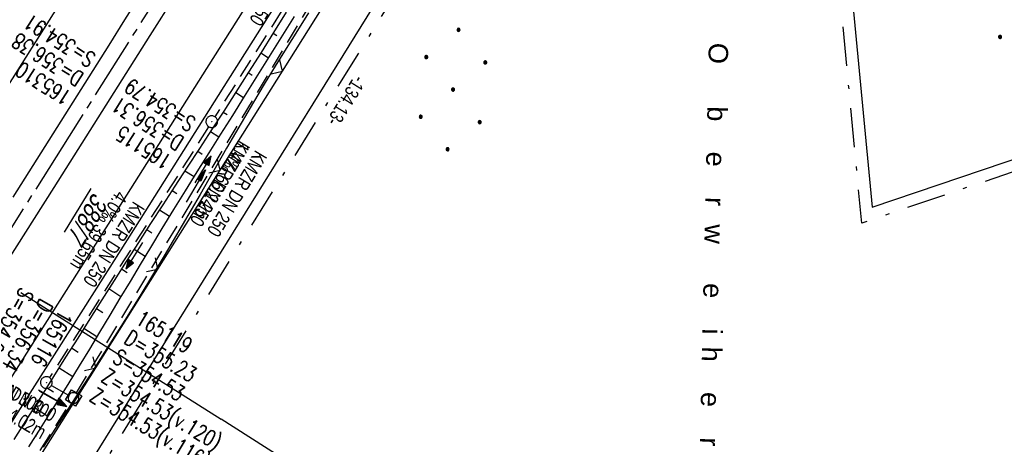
# Model space of a CAD drawing. Extents: x 509601 to 510326, y 459976 to 460916.
# Tile 21 of 39: x 509849 to 509976, y 460234 to 460288. Entities that reach past the tile are written whole.
import ezdxf

# ---------------------------------------------------------------- set-up
doc = ezdxf.new("R2010")
doc.units = 0
doc.header["$LTSCALE"] = 10
doc.header["$MEASUREMENT"] = 0
for name, pattern in [('ACHSE', [5.5, 4, -0.5, 0.5, -0.5]), ('AUSGEZOGEN', [0]), ('LT00', [0]), ('LT08', [0.42, 0.2, -0.1, 0.02, -0.1]), ('STRICHLINIE2', [0.375, 0.25, -0.125])]:
    doc.linetypes.add(name, pattern=pattern)
doc.layers.get('0').update_dxf_attribs({"linetype": 'LT00'})
for name, color, linetype in [('--EK_FBR', 1, 'LT00'), ('--EK_Halt-Pfeil', 4, 'LT00'), ('--EK_Haltung', 7, 'STRICHLINIE2'), ('--EK_Haltung-Text', 140, 'LT00'), ('--EK_Schacht-Text', 5, 'LT00'), ('--EL_DFK_AB_L', 21, 'LT00'), ('--EL_Halt-Pfeil', 4, 'LT00'), ('--EL_Haltung', 182, 'STRICHLINIE2'), ('--EL_Haltung-Text', 182, 'LT00'), ('-AX-093', 35, 'ACHSE'), ('-GRA-20O', 250, 'LT00'), ('ABSTAND', 8, 'LT00'), ('DFK_AB_FLNR', 7, 'Continuous'), ('DFK_AB_L', 21, 'LT00'), ('DFK_BES-WEGE', 255, 'LT00'), ('DFK_KATASTER', 250, 'LT00'), ('DFK_NUTZUNG', 250, 'LT00'), ('GEMEINDEGRENZE', 3, 'LT08'), ('PFEIL', 140, 'AUSGEZOGEN'), ('V109_AFBR_BAB', 250, 'LT00'), ('V109_BOESCH', 250, 'LT00'), ('V109_BOSCHUNG', 250, 'LT00'), ('V109_GRABEN', 250, 'LT00'), ('V109_KA_MULD', 182, 'LT00'), ('V109_KA_PRUF', 182, 'LT00'), ('V109_LD_MARK', 250, 'LT00'), ('V109_ZAUN', 40, 'LT00')]:
    doc.layers.add(name, color=color, linetype=linetype)
doc.styles.add('Haltungsbeschriftung', font='ARIAL.TTF', dxfattribs={"width": 0.75})
doc.styles.add('schachtbeschriftung', font='romans.shx', dxfattribs={"width": 0.75, "height": 2})
doc.styles.get("Standard").update_dxf_attribs({"font": 'ARIAL.TTF'})

# ---------------------------------------------------------------- blocks, each defined once
blk = doc.blocks.new('Ackerland7')
at = {"layer": 'DFK_NUTZUNG', "color": 0, "linetype": 'ByBlock'}
for p, q in [((-4, 3.93), (-4, 3.67)), ((-3.95, 3.63), (-3.95, 3.97)), ((-3.9, 3.99), (-3.9, 3.61)), ((-3.85, 3.6), (-3.85, 4)), ((-3.8, 3.99), (-3.8, 3.61)), ((-3.75, 3.63), (-3.75, 3.97)), ((-3.7, 3.93), (-3.7, 3.67)), ((-3.65, 3.8), (-3.65, 3.8)), ((3.7, 3.93), (3.7, 3.67)), ((3.75, 3.63), (3.75, 3.97)), ((3.8, 3.99), (3.8, 3.61)), ((3.85, 3.6), (3.85, 4)), ((3.9, 3.99), (3.9, 3.61)), ((3.95, 3.63), (3.95, 3.97)), ((4, 3.93), (4, 3.67)), ((4.05, 3.8), (4.05, 3.8)), ((-7.85, 0.13), (-7.85, -0.13)), ((-7.8, -0.17), (-7.8, 0.17)), ((-7.75, 0.19), (-7.75, -0.19)), ((-7.7, -0.2), (-7.7, 0.2)), ((-7.65, 0.19), (-7.65, -0.19)), ((-7.6, -0.17), (-7.6, 0.17)), ((-7.55, 0.13), (-7.55, -0.13)), ((-7.5, 0), (-7.5, 0)), ((-0.15, 0.13), (-0.15, -0.13)), ((-0.1, -0.17), (-0.1, 0.17)), ((-0.05, 0.19), (-0.05, -0.19)), ((0, -0.2), (0, 0.2)), ((0.05, 0.19), (0.05, -0.19)), ((0.1, -0.17), (0.1, 0.17)), ((0.15, 0.13), (0.15, -0.13)), ((0.2, 0), (0.2, 0)), ((7.55, 0.13), (7.55, -0.13)), ((7.6, -0.17), (7.6, 0.17)), ((7.65, 0.19), (7.65, -0.19)), ((7.7, -0.2), (7.7, 0.2)), ((7.75, 0.19), (7.75, -0.19)), ((7.8, -0.17), (7.8, 0.17)), ((7.85, 0.13), (7.85, -0.13)), ((7.9, 0), (7.9, 0)), ((-4, -3.67), (-4, -3.93)), ((-3.95, -3.97), (-3.95, -3.63)), ((-3.9, -3.61), (-3.9, -3.99)), ((-3.85, -4), (-3.85, -3.6)), ((-3.8, -3.61), (-3.8, -3.99)), ((-3.75, -3.97), (-3.75, -3.63)), ((-3.7, -3.67), (-3.7, -3.93)), ((3.7, -3.67), (3.7, -3.93)), ((3.75, -3.97), (3.75, -3.63)), ((3.8, -3.61), (3.8, -3.99)), ((3.85, -4), (3.85, -3.6)), ((3.9, -3.61), (3.9, -3.99)), ((3.95, -3.97), (3.95, -3.63)), ((4, -3.67), (4, -3.93)), ((-3.65, -3.8), (-3.65, -3.8)), ((4.05, -3.8), (4.05, -3.8))]:
    blk.add_line(p, q, dxfattribs=at)
for points in [[(-3.65, 3.8), (-3.67, 3.89), (-3.73, 3.96), (-3.81, 3.99), (-3.89, 3.99), (-3.97, 3.96), (-4.03, 3.89), (-4.05, 3.8), (-4.03, 3.71), (-3.97, 3.64), (-3.89, 3.6), (-3.81, 3.6), (-3.73, 3.64), (-3.67, 3.71), (-3.65, 3.8)], [(4.05, 3.8), (4.03, 3.89), (3.97, 3.96), (3.89, 3.99), (3.81, 3.99), (3.73, 3.96), (3.67, 3.89), (3.65, 3.8), (3.67, 3.71), (3.73, 3.64), (3.81, 3.61), (3.89, 3.61), (3.97, 3.64), (4.03, 3.71), (4.05, 3.8)], [(-7.5, 0), (-7.52, 0.09), (-7.58, 0.16), (-7.66, 0.19), (-7.74, 0.19), (-7.82, 0.16), (-7.88, 0.09), (-7.9, 0)], [(0.2, 0), (0.18, 0.09), (0.12, 0.16), (0.04, 0.19), (-0.04, 0.19), (-0.12, 0.16), (-0.18, 0.09), (-0.2, 0)], [(-0.2, 0), (-0.18, -0.09), (-0.12, -0.16), (-0.04, -0.19), (0.04, -0.19), (0.12, -0.16), (0.18, -0.09), (0.2, 0)], [(7.9, 0), (7.88, 0.09), (7.82, 0.16), (7.74, 0.19), (7.66, 0.19), (7.58, 0.16), (7.52, 0.09), (7.5, 0)], [(7.5, 0), (7.52, -0.09), (7.58, -0.16), (7.66, -0.19), (7.74, -0.19), (7.82, -0.16), (7.88, -0.09), (7.9, 0)], [(-7.9, 0), (-7.88, -0.09), (-7.82, -0.16), (-7.74, -0.19), (-7.66, -0.19), (-7.58, -0.16), (-7.52, -0.09), (-7.5, 0)], [(-3.65, -3.8), (-3.67, -3.71), (-3.73, -3.64), (-3.81, -3.61), (-3.89, -3.61), (-3.97, -3.64), (-4.03, -3.71), (-4.05, -3.8), (-4.03, -3.89), (-3.97, -3.96), (-3.89, -3.99), (-3.81, -3.99), (-3.73, -3.96), (-3.67, -3.89), (-3.65, -3.8)], [(4.05, -3.8), (4.03, -3.71), (3.97, -3.64), (3.89, -3.61), (3.81, -3.61), (3.73, -3.64), (3.67, -3.71), (3.65, -3.8), (3.67, -3.89), (3.73, -3.96), (3.81, -3.99), (3.89, -3.99), (3.97, -3.96), (4.03, -3.89), (4.05, -3.8)]]:
    blk.add_lwpolyline(points, dxfattribs=at)
blk = doc.blocks.new('Pfreil3')
at = {"layer": 'PFEIL'}
blk.add_hatch(color=256, dxfattribs=at).paths.add_polyline_path([(-1.55, 0.27), (-1.55, -0.27), (0, 0)])
for p, q in [((-1.55, 0), (-4.83, 0)), ((-1.55, -0.27), (-1.55, 0.27)), ((-1.55, 0.27), (0, 0)), ((0, 0), (-1.55, -0.27))]:
    blk.add_line(p, q, dxfattribs=at)
blk = doc.blocks.new('SYMB0003')
at = {"color": 0, "linetype": 'ByBlock'}
for p, q in [((-0.015712, 0), (0.010166, 0.012015)), ((0, -0.021257), (-0.015712, 0)), ((0.010166, 0.012015), (0, -0.021257))]:
    blk.add_line(p, q, dxfattribs=at)
for points in [[(-0.031395, 0.499013), (-0.093691, 0.491144), (-0.154509, 0.475528), (-0.21289, 0.452414), (-0.267913, 0.422164), (-0.318712, 0.385257), (-0.364484, 0.342274), (-0.404509, 0.293893), (-0.438154, 0.240877), (-0.464888, 0.184062), (-0.484292, 0.124345), (-0.496058, 0.062667), (-0.5, 0)], [(-0.5, 0), (-0.496058, -0.062667), (-0.484292, -0.124345), (-0.464888, -0.184062), (-0.438154, -0.240877), (-0.404509, -0.293893), (-0.364485, -0.342274), (-0.318712, -0.385257), (-0.267914, -0.422164), (-0.21289, -0.452414), (-0.154509, -0.475529), (-0.093691, -0.491144), (-0.031395, -0.499014), (0.031395, -0.499014)], [(0.5, 0), (0.496057, 0.062667), (0.484292, 0.124345), (0.464888, 0.184062), (0.438153, 0.240877), (0.404509, 0.293893), (0.364484, 0.342274), (0.318712, 0.385257), (0.267913, 0.422164), (0.21289, 0.452414), (0.154509, 0.475528), (0.093691, 0.491144), (0.031395, 0.499013), (-0.031395, 0.499013)], [(0.031395, -0.499014), (0.093691, -0.491144), (0.154509, -0.475529), (0.21289, -0.452414), (0.267914, -0.422164), (0.318712, -0.385257), (0.364485, -0.342274), (0.404509, -0.293893), (0.438154, -0.240877), (0.464889, -0.184062), (0.484292, -0.124345), (0.496058, -0.062667), (0.5, 0)]]:
    blk.add_lwpolyline(points, dxfattribs=at)
blk = doc.blocks.new('SYMB1210')
at = {"color": 0, "linetype": 'ByBlock'}
blk.add_line((0.018815, -0.179014), (0.055623, -0.17119), dxfattribs=at)
for points in [[(-0.2, -0.2), (-0.2, 0.2), (0.2, 0.2), (0.2, -0.2), (-0.2, -0.2)], [(0.018815, 0.179014), (-0.018815, 0.179014), (-0.055623, 0.17119), (-0.09, 0.155885), (-0.120444, 0.133766), (-0.145623, 0.105801), (-0.164438, 0.073213), (-0.176067, 0.037424), (-0.18, 0)], [(-0.18, 0), (-0.176067, -0.037424), (-0.164438, -0.073213), (-0.145623, -0.105801), (-0.120444, -0.133766), (-0.09, -0.155885), (-0.055623, -0.17119), (-0.018815, -0.179014), (0.018815, -0.179014)], [(0.18, 0), (0.176067, 0.037424), (0.164438, 0.073213), (0.145623, 0.105801), (0.120444, 0.133766), (0.09, 0.155885), (0.055623, 0.17119), (0.018815, 0.179014)], [(0.055623, -0.17119), (0.09, -0.155885), (0.120444, -0.133766), (0.145623, -0.105801), (0.164438, -0.073213), (0.176067, -0.037424), (0.18, 0)]]:
    blk.add_lwpolyline(points, dxfattribs=at)
blk = doc.blocks.new('SYMB0024')
at = {"color": 0, "linetype": 'ByBlock'}
for p, q in [((-0.5, 0.5), (0, 0)), ((0, 0), (0.5, 0.5))]:
    blk.add_line(p, q, dxfattribs=at)
blk = doc.blocks.new('SYMB0070')
at = {"color": 0, "linetype": 'ByBlock'}
for p, q in [((-0.5, 0), (0.2, 0)), ((0.5, 0), (0.2, 0.1)), ((0.2, 0.1), (0.2, 0)), ((0.468, 0), (0.21, 0.086)), ((0.21, 0.086), (0.21, -0.086)), ((0.21, -0.086), (0.468, 0)), ((0.22, -0.072), (0.437, 0)), ((0.23, -0.058), (0.405, 0)), ((0.24, -0.045), (0.374, 0)), ((0.342, 0), (0.25, 0.031)), ((0.25, 0.031), (0.25, -0.031)), ((0.25, -0.031), (0.342, 0)), ((0.26, -0.017), (0.31, 0)), ((0.27, -0.003), (0.279, 0))]:
    blk.add_line(p, q, dxfattribs=at)
for points in [[(0.2, 0), (0.2, -0.1), (0.5, 0)], [(0.437, 0), (0.22, 0.072), (0.22, -0.072)], [(0.405, 0), (0.23, 0.058), (0.23, -0.058)], [(0.374, 0), (0.24, 0.045), (0.24, -0.045)], [(0.31, 0), (0.26, 0.017), (0.26, -0.017)], [(0.279, 0), (0.27, 0.003), (0.27, -0.003)]]:
    blk.add_lwpolyline(points, dxfattribs=at)

msp = doc.modelspace()

# ---------------------------------------------------------------- linework, layer by layer
at = {"layer": '--EK_FBR'}
msp.add_lwpolyline([(510011.41, 460496.82), (509999.99, 460478.34), (509987.45, 460458.13), (509974.35, 460436.99), (509961.9, 460416.97), (509949.5, 460397.27), (509940.59, 460382.97), (509927.68, 460362.44), (509915.23, 460342.59), (509902.11, 460321.76), (509888.37, 460299.9), (509875.53, 460279.55), (509863.42, 460260.35), (509850.93, 460240.66), (509838.39, 460220.89)], dxfattribs=at)
at = {"layer": '--EK_FBR', "color": 2}
for points in [[(509865.35, 460292.18), (509862.78, 460288.1), (509860.74, 460284.86), (509858.69, 460281.61), (509856.65, 460278.36), (509854.61, 460275.11), (509852.56, 460271.87), (509850.51, 460268.62), (509848.44, 460265.34)], [(509869.24, 460291.21), (509866.02, 460286.1), (509861.92, 460279.6), (509857.82, 460273.1), (509853.71, 460266.6), (509847.56, 460256.88)]]:
    msp.add_lwpolyline(points, dxfattribs=at)
at = {"layer": '--EK_Haltung'}
for p, q in [((509894.95, 460308.33), (509874.37, 460275.67)), ((509856.62, 460240.21), (509890, 460295.68)), ((509873.57, 460274.4), (509853.14, 460242.18)), ((509853.39, 460241.18), (509855.58, 460239.94)), ((509829.73, 460198.06), (509855.83, 460238.93))]:
    msp.add_line(p, q, dxfattribs=at)
at = {"layer": '--EL_DFK_AB_L'}
msp.add_line((509852.82, 460222.33), (509922.78, 460335), dxfattribs=at)
at = {"layer": '--EL_Haltung'}
for p, q in [((509894.95, 460308.33), (509874.37, 460275.67)), ((509856.62, 460240.21), (509890, 460295.68)), ((509873.57, 460274.4), (509853.14, 460242.18)), ((509853.39, 460241.18), (509855.58, 460239.94)), ((509829.73, 460198.06), (509855.83, 460238.93))]:
    msp.add_line(p, q, dxfattribs=at)
at = {"layer": '-AX-093', "ltscale": 0.2}
msp.add_lwpolyline([(509989.92, 460487.42), (509976.58, 460465.94), (509963.22, 460444.48), (509949.84, 460423.02), (509936.44, 460401.58), (509923.02, 460380.15), (509909.58, 460358.73), (509896.12, 460337.33), (509882.65, 460315.93), (509869.16, 460294.54), (509855.65, 460273.16), (509842.14, 460251.79), (509828.61, 460230.43), (509815.08, 460209.07), (509801.53, 460187.72), (509787.98, 460166.38), (509774.41, 460145.03), (509760.85, 460123.7), (509747.28, 460102.36), (509733.7, 460081.03), (509717.07, 460054.9)], dxfattribs=at)
at = {"layer": '-GRA-20O'}
for p in [(509849.47, 460253.09), (509908.2, 460215.93)]:
    msp.add_line(p, (509875.16, 460236.84), dxfattribs=at)
at = {"layer": 'DFK_AB_L'}
msp.add_line((509852.82, 460222.33), (509922.78, 460335), dxfattribs=at)
at = {"layer": 'DFK_KATASTER'}
for p, q in [((509954.7, 460306.04), (509958.7, 460264.05)), ((509958.7, 460264.05), (509998.64, 460277.58))]:
    msp.add_line(p, q, dxfattribs=at)
at = {"layer": 'GEMEINDEGRENZE', "ltscale": 2.5, "flags": 128}
msp.add_lwpolyline([(510083.2, 460366.52), (510084.55, 460407.24), (510070.1, 460416.15), (510053.22, 460414.5), (510045.75, 460363.55), (510043.24, 460334.01), (510040.27, 460311.62), (510036.26, 460289.83), (509999.14, 460276.17), (509957.39, 460262.02), (509953.25, 460305.42), (509926.64, 460335.78), (509924.24, 460334.5), (509854.83, 460222.72), (509804.9, 460233.06), (509793.74, 460241.31), (509777.79, 460222.56), (509761.22, 460206.13), (509751.6, 460198.75), (509740.25, 460200.73), (509714.23, 460213.64), (509694.77, 460218.55), (509672.9, 460208.44), (509658.07, 460219.38)], dxfattribs=at)
at = {"layer": 'V109_AFBR_BAB'}
msp.add_lwpolyline([(510011.41, 460496.82), (509999.99, 460478.34), (509987.45, 460458.13), (509974.35, 460436.99), (509961.9, 460416.97), (509949.5, 460397.27), (509940.59, 460382.97), (509927.68, 460362.44), (509915.23, 460342.59), (509902.11, 460321.76), (509888.37, 460299.9), (509875.53, 460279.55), (509863.42, 460260.35), (509850.93, 460240.66), (509838.39, 460220.89)], dxfattribs=at)
at = {"layer": 'V109_AFBR_BAB', "color": 0}
for points in [[(509865.35, 460292.18), (509862.78, 460288.1), (509860.74, 460284.86), (509858.69, 460281.61), (509856.65, 460278.36), (509854.61, 460275.11), (509852.56, 460271.87), (509850.51, 460268.62), (509848.44, 460265.34)], [(509869.24, 460291.21), (509866.02, 460286.1), (509861.92, 460279.6), (509857.82, 460273.1), (509853.71, 460266.6), (509847.56, 460256.88)]]:
    msp.add_lwpolyline(points, dxfattribs=at)
at = {"layer": 'V109_BOESCH'}
msp.add_lwpolyline([(509883.52, 460289.08), (509881.91, 460286.51), (509880.31, 460283.94), (509878.69, 460281.38), (509877.06, 460278.82), (509875.51, 460276.41), (509873.95, 460273.99), (509872.39, 460271.59), (509870.82, 460269.18), (509869.25, 460266.78), (509867.68, 460264.37), (509866.12, 460261.96), (509864.56, 460259.55), (509862.99, 460257.1), (509861.43, 460254.64), (509859.87, 460252.18), (509858.32, 460249.72), (509856.77, 460247.25), (509855.22, 460244.79), (509853.67, 460242.32), (509852.12, 460239.86), (509850.33, 460237.04), (509848.55, 460234.22)], dxfattribs=at)
at = {"layer": 'V109_BOSCHUNG'}
for p, q in [((509881.85, 460286.41), (509882.34, 460286.11)), ((509880.26, 460283.87), (509881.23, 460283.25)), ((509878.66, 460281.34), (509879.15, 460281.02)), ((509877.05, 460278.8), (509878.06, 460278.16)), ((509875.43, 460276.28), (509875.95, 460275.95)), ((509873.8, 460273.76), (509874.87, 460273.08)), ((509872.17, 460271.25), (509872.72, 460270.89)), ((509870.53, 460268.73), (509871.69, 460267.99)), ((509868.89, 460266.22), (509869.5, 460265.83)), ((509867.25, 460263.71), (509868.53, 460262.89)), ((509865.62, 460261.19), (509866.29, 460260.76)), ((509863.99, 460258.67), (509865.41, 460257.76)), ((509862.38, 460256.14), (509863.12, 460255.66)), ((509860.77, 460253.61), (509862.32, 460252.61)), ((509859.17, 460251.07), (509859.98, 460250.55)), ((509857.57, 460248.53), (509859.24, 460247.46)), ((509855.97, 460245.99), (509856.83, 460245.44)), ((509854.38, 460243.45), (509856.13, 460242.33)), ((509852.78, 460240.91), (509853.67, 460240.34)), ((509851.18, 460238.37), (509852.95, 460237.24)), ((509849.57, 460235.84), (509850.45, 460235.28))]:
    msp.add_line(p, q, dxfattribs=at)
at = {"layer": 'V109_GRABEN'}
for points in [[(509884.53, 460288.54), (509882.39, 460285.12), (509880.26, 460281.69), (509878.12, 460278.27), (509876.61, 460275.85), (509875.09, 460273.43), (509873.58, 460271.02), (509872.07, 460268.6), (509870.56, 460266.17), (509869.06, 460263.75), (509867.57, 460261.32), (509866.09, 460258.88), (509864.78, 460256.71), (509863.48, 460254.54), (509862.18, 460252.37), (509860.88, 460250.19), (509859.58, 460248.02), (509858.28, 460245.85), (509856.97, 460243.69), (509855.64, 460241.53), (509854.31, 460239.38), (509853.03, 460237.36), (509851.73, 460235.33), (509850.43, 460233.32)], [(509886.38, 460289.02), (509884.95, 460286.74), (509883.52, 460284.45), (509882.11, 460282.15), (509880.7, 460279.85), (509879.31, 460277.53), (509878.16, 460275.57), (509877.01, 460273.61), (509875.87, 460271.63), (509874.73, 460269.66), (509873.6, 460267.68), (509872.46, 460265.71), (509871.32, 460263.73), (509870.18, 460261.76), (509869.03, 460259.79), (509867.87, 460257.83), (509866.37, 460255.34), (509864.86, 460252.86), (509863.32, 460250.39), (509861.78, 460247.92), (509860.22, 460245.47), (509858.65, 460243.02), (509857.07, 460240.57), (509855.49, 460238.13), (509853.91, 460235.69), (509852.32, 460233.25)]]:
    msp.add_lwpolyline(points, dxfattribs=at)
at = {"layer": 'V109_LD_MARK'}
for points in [[(509840.46, 460229.88), (509851.25, 460246.94), (509862.04, 460264), (509872.81, 460281.06), (509880.05, 460292.52), (509887.28, 460303.98), (509894.51, 460315.44), (509901.73, 460326.91), (509908.95, 460338.38), (509916.17, 460349.85), (509923.37, 460361.32), (509930.58, 460372.8), (509937.77, 460384.29), (509946.72, 460398.59), (509955.67, 460412.91), (509964.6, 460427.23), (509973.52, 460441.55), (509982.43, 460455.88), (509991.33, 460470.22), (510000.22, 460484.56), (510009.11, 460498.91)], [(509979.04, 460489.33), (509973, 460479.61), (509966.95, 460469.9), (509960.89, 460460.18), (509954.84, 460450.47), (509944.96, 460434.64), (509935.07, 460418.81), (509925.18, 460402.99), (509915.28, 460387.17), (509905.37, 460371.35), (509895.46, 460355.54), (509882.68, 460335.19), (509869.9, 460314.85), (509857.11, 460294.51), (509844.3, 460274.17), (509831.49, 460253.85), (509818.66, 460233.53)]]:
    msp.add_lwpolyline(points, dxfattribs=at)
at = {"layer": 'V109_ZAUN'}
for p, q in [((509883.03, 460281.52), (509891.02, 460294.21)), ((509875.05, 460268.82), (509883.03, 460281.52)), ((509867.06, 460256.12), (509875.05, 460268.82)), ((509859.08, 460243.42), (509867.06, 460256.12)), ((509851.09, 460230.73), (509859.08, 460243.42))]:
    msp.add_line(p, q, dxfattribs=at)

# ---------------------------------------------------------------- block references
at = {"layer": '--EK_Halt-Pfeil', "yscale": 4, "zscale": 4}
for p, xscale, rotation in [((509872.86, 460268.92), 3.999999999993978, 58.95978999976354), ((509864, 460257.82), 4.000000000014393, 237.6256900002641), ((509853.47, 460239.62), 4.000000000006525, 330.4113100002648)]:
    msp.add_blockref('SYMB0070', p, dxfattribs=dict(at, xscale=xscale, rotation=rotation))
at = {"layer": '--EL_Halt-Pfeil', "yscale": 4, "zscale": 4}
for p, xscale, rotation in [((509872.86, 460268.92), 3.999999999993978, 58.95978999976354), ((509864, 460257.82), 4.000000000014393, 237.6256900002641), ((509853.61, 460239.47), 4.000000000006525, 330.4113100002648)]:
    msp.add_blockref('SYMB0070', p, dxfattribs=dict(at, xscale=xscale, rotation=rotation))
at = {"layer": 'DFK_NUTZUNG', "rotation": 264.7376999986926}
for p in [(509979.27, 460289.4), (509904.93, 460279.16)]:
    msp.add_blockref('Ackerland7', p, dxfattribs=at)
at = {"layer": 'PFEIL', "rotation": 59.10099408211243}
msp.add_blockref('Pfreil3', (509873.15, 460268.87), dxfattribs=at)
at = {"layer": 'V109_KA_MULD', "xscale": 3.800000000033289, "yscale": 3.799999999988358, "zscale": 3.8, "rotation": 238.7303999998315}
msp.add_blockref('SYMB1210', (509856.23, 460239.57), dxfattribs=at)
at = {"layer": 'V109_KA_PRUF', "xscale": 1.500000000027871, "yscale": 1.5, "zscale": 1.5, "rotation": 238.730399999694}
for p in [(509873.97, 460275.04), (509852.74, 460241.55)]:
    msp.add_blockref('SYMB0003', p, dxfattribs=at)
at = {"layer": 'V109_ZAUN', "xscale": 2.099999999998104, "yscale": 2.099999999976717, "zscale": 2.1, "rotation": 57.83512000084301}
for p in [(509883.03, 460281.52), (509875.05, 460268.82), (509867.06, 460256.12), (509859.08, 460243.42)]:
    msp.add_blockref('SYMB0024', p, dxfattribs=at)

# ---------------------------------------------------------------- texts
at = {"layer": '--EK_Haltung-Text', "style": 'Haltungsbeschriftung', "width": 0.75}
for s, rotation, p in [('1.4‰ 66.24m', -121.0402, (509877.41, 460272.81)), ('KMZR DN 250', -121.0402, (509879.6, 460271.49)), ('4.0‰ 39.65m', -122.3743, (509861.77, 460266.29)), ('KMZR DN 250', -122.3743, (509863.94, 460264.92)), ('BR DN 300', -29.5887, (509843.47, 460242.05)), ('24.9‰ 4.02m', -29.5887, (509842.2, 460239.82))]:
    msp.add_text(s, height=1.8, rotation=rotation, dxfattribs=at).set_placement(p)
at = {"layer": '--EK_Schacht-Text', "style": 'schachtbeschriftung', "width": 0.75}
for s, rotation, p in [('S=354.91', -212.2758, (509859.23, 460283.59)), ('D=356.38', -212.2758, (509857.69, 460281.15)), ('165310', -212.2758, (509856.15, 460278.72)), ('S=354.79', -212.3743, (509872.09, 460275.34)), ('D=356.31', -212.3743, (509870.55, 460272.91)), ('165115', -212.3743, (509869.01, 460270.48)), ('S=354.63', -119.5887, (509849.47, 460253.9)), ('D=356.34', -119.5887, (509851.98, 460252.47)), ('165116', -119.5887, (509854.48, 460251.05)), ('165119', -31.0402, (509864.06, 460249.18)), ('D=355.23', -31.0402, (509862.57, 460246.71)), ('S=354.53', -31.0402, (509861.09, 460244.24)), ('Z=354.53(v.120)', -31.0402, (509859.6, 460241.77)), ('Z=354.53(v.116)', -31.0402, (509858.12, 460239.31))]:
    msp.add_text(s, height=2, rotation=rotation, dxfattribs=at).set_placement(p)
at = {"layer": '--EL_Haltung-Text', "style": 'Haltungsbeschriftung', "width": 0.75}
for s, rotation, p in [('KMZR DN 250', -122.2163, (509885.26, 460298.46)), ('KMZR DN 250', -121.0402, (509877.41, 460272.81)), ('KMZR DN 250', -122.3743, (509863.94, 460264.92)), ('BR DN 300', -29.5887, (509845.07, 460241.15))]:
    msp.add_text(s, height=1.8, rotation=rotation, dxfattribs=at).set_placement(p)
at = {"layer": 'ABSTAND', "width": 0.75}
msp.add_text(' -134.13-', height=1.8, rotation=-121.8383, dxfattribs=at).set_placement((509892.62, 460281.59))
at = {"layer": 'DFK_AB_FLNR', "oblique": 13.754, "width": 0.75}
msp.add_text('%%U388/7', height=2.5, rotation=238.7304, dxfattribs=at).set_placement((509858.81, 460266.09))
at = {"layer": 'DFK_BES-WEGE', "insert": (509937.72, 460285.19), "char_height": 2.5, "attachment_point": 7, "rotation": 268.7304}
msp.add_mtext('{\\T3;Oberweiherhaus}', dxfattribs=at)

doc.saveas('drawing.dxf')
